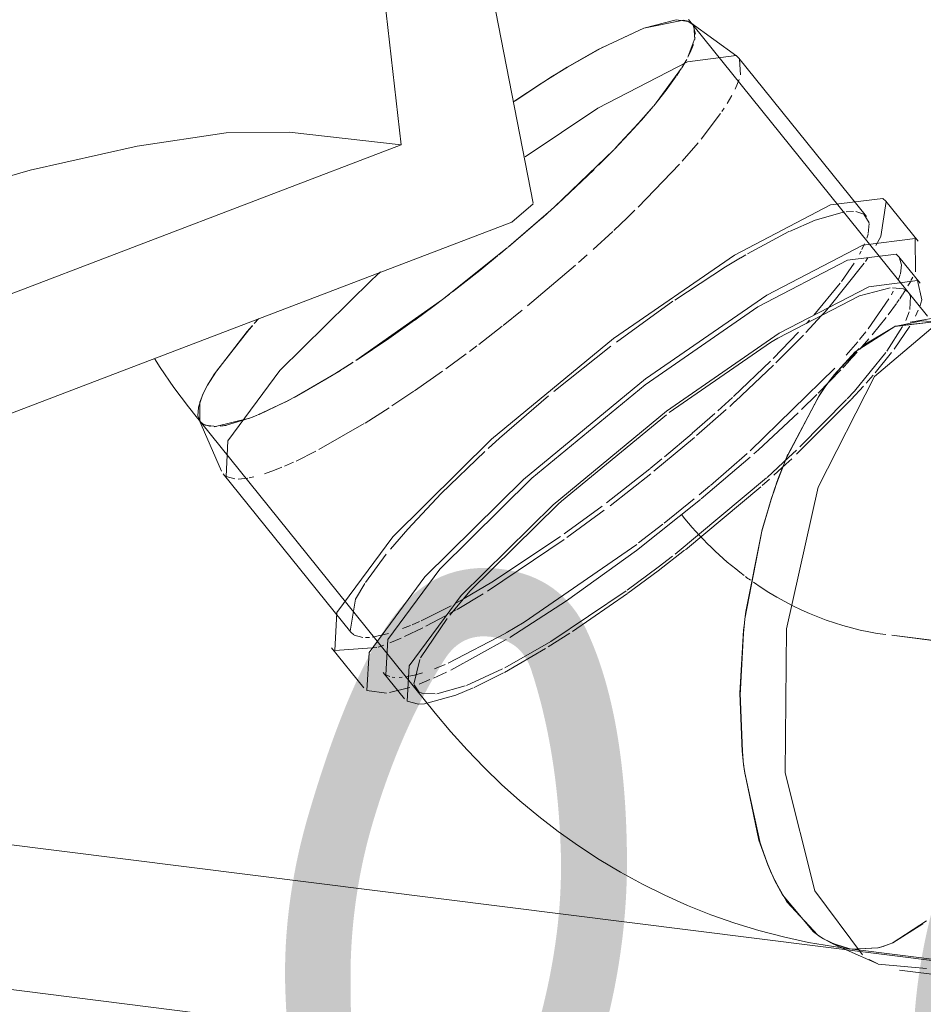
# Model space of a CAD drawing. Header units: millimetres. Extents: x -121 to 34184, y -147 to 33428.
# Tile 195 of 256: x 30039 to 30197, y 5666 to 5837. Entities that reach past the tile are written whole.
import ezdxf

# ---------------------------------------------------------------- set-up
doc = ezdxf.new("R2010")
doc.units = ezdxf.units.MM
doc.linetypes.add('ADSK_Осевая', pattern=[700, 500, -100, 0, -100])
for name, color, linetype, lineweight in [('P-PIPE-____-CNTR', 3, 'ADSK_Осевая', 20), ('P-PIPE-____-IDEN', 2, 'Continuous', 20), ('P-PIPE-____-OTLN', 3, 'Continuous', 20), ('P-SANR-FIXT-OTLN', 6, 'Continuous', 20)]:
    doc.layers.add(name, color=color, linetype=linetype, lineweight=lineweight)
doc.styles.add('GOST Common_1', font='GOST_Common.ttf', dxfattribs={"width": 0.9, "height": 125})

# ---------------------------------------------------------------- blocks, each defined once
blk = doc.blocks.new('ADSK_Унитаз напольный_ГОСТ 30493-2017 - Вертикальный выпуск-V22-_3D_ копия 1 копия 1')
at = {"layer": 'P-SANR-FIXT-OTLN'}
for p, q in [((51269.5, 5805.5), (51227.48, 6020.86)), ((51228.46, 5974.86), (51246.58, 5815.64)), ((51246.58, 5815.64), (51227.09, 5817.88)), ((51246.58, 5815.64), (51131.27, 5771.63)), ((51269.52, 5805.38), (51265.83, 5802.23)), ((51265.83, 5802.23), (51116.89, 5745.37))]:
    blk.add_line(p, q, dxfattribs=at)
blk.add_polyline3d([(51227.09, 5817.88, 0), (51216.14, 5817.73, 0), (51200.62, 5815.45, 0), (51182.04, 5811.24, 0), (51162.23, 5805.54, 0), (51143.12, 5798.88, 0), (51130.69, 5793.8, 0)], dxfattribs=at)
blk = doc.blocks.new('ADSK_ППР_Отвод канализационный_Составной - Отвод раструбный-V35-_3D_ копия 1 копия 1')
at = {"layer": 'P-PIPE-____-OTLN', "color": 9}
for p, q in [((51288.74, 5835.94), (51295.64, 5837.35)), ((51288.74, 5835.94), (51295.64, 5837.35)), ((51295.67, 5837.35), (51296.39, 5837.16)), ((51295.67, 5837.35), (51296.39, 5837.16)), ((51281.66, 5832.67), (51288.74, 5835.94)), ((51281.66, 5832.67), (51288.74, 5835.94)), ((51275.48, 5829.18), (51281.62, 5832.65)), ((51275.48, 5829.18), (51281.62, 5832.65)), ((51266.36, 5823.33), (51271.17, 5826.51)), ((51266.36, 5823.33), (51271.17, 5826.51)), ((51271.2, 5826.52), (51272.89, 5827.59)), ((51271.2, 5826.52), (51272.89, 5827.59)), ((51331.58, 5790.79), (51326.25, 5789.39)), ((51331.58, 5790.79), (51326.25, 5789.39)), ((51333.9, 5790.61), (51331.98, 5790.82)), ((51333.9, 5790.61), (51331.98, 5790.82)), ((51326.25, 5789.39), (51312.06, 5782.06)), ((51326.25, 5789.39), (51312.06, 5782.06)), ((51335.08, 5789.4), (51334.78, 5789.99)), ((51335.08, 5789.4), (51334.78, 5789.99)), ((51335.02, 5787.05), (51335.11, 5789.33)), ((51335.02, 5787.05), (51335.11, 5789.33)), ((51336.75, 5787.56), (51337.12, 5788.69)), ((51336.75, 5787.56), (51337.12, 5788.69)), ((51334.3, 5785.11), (51334.89, 5786.61)), ((51334.3, 5785.11), (51334.89, 5786.61)), ((51336, 5785.88), (51336.49, 5786.93)), ((51336, 5785.88), (51336.49, 5786.93)), ((51219.79, 5783.2), (51220.7, 5784.23)), ((51219.79, 5783.2), (51220.7, 5784.23)), ((51326.79, 5780.73), (51332.39, 5784.09)), ((51339.22, 5784.87), (51332.4, 5784.09)), ((51337.05, 5785.03), (51338.78, 5784.93)), ((51213.93, 5775.58), (51219.78, 5783.18)), ((51213.93, 5775.58), (51219.78, 5783.18)), ((51310.79, 5781.28), (51293.17, 5769.09)), ((51310.79, 5781.28), (51293.17, 5769.09)), ((51321.9, 5775.72), (51326.2, 5780.24)), ((51212.89, 5773.86), (51213.91, 5775.53)), ((51212.89, 5773.86), (51213.91, 5775.53)), ((51321.88, 5775.68), (51320.29, 5773.58)), ((51319.39, 5772.26), (51320.28, 5773.55)), ((51211.29, 5770.02), (51212, 5772.11)), ((51211.29, 5770.02), (51212, 5772.11)), ((51313.84, 5761.84), (51319.38, 5772.25)), ((51211.21, 5768.53), (51211.29, 5769.99)), ((51211.21, 5768.53), (51211.29, 5769.99)), ((51292.69, 5768.73), (51274.42, 5753.71)), ((51292.69, 5768.73), (51274.42, 5753.71)), ((51212.11, 5767.09), (51211.64, 5767.51)), ((51212.11, 5767.09), (51211.64, 5767.51)), ((51312.16, 5757.65), (51313.83, 5761.84)), ((51310.18, 5757.82), (51313.94, 5761.28)), ((51310.18, 5757.82), (51313.94, 5761.28)), ((51311.38, 5758.24), (51313.47, 5760.14)), ((51311.38, 5758.24), (51313.47, 5760.14)), ((51294.22, 5744.49), (51310.11, 5757.76)), ((51294.22, 5744.49), (51310.11, 5757.76)), ((51309.32, 5756.4), (51310.6, 5757.54)), ((51309.32, 5756.4), (51310.6, 5757.54)), ((51312.14, 5757.61), (51311.79, 5756.63)), ((51295.98, 5745.26), (51309.09, 5756.19)), ((51295.98, 5745.26), (51309.09, 5756.19)), ((51311.63, 5756.19), (51310.89, 5754)), ((51309.34, 5748.76), (51310.88, 5753.96)), ((51306.35, 5733.22), (51309.34, 5748.76)), ((51276.37, 5731.06), (51285.91, 5737.64)), ((51276.37, 5731.06), (51285.91, 5737.64)), ((51254.53, 5733.27), (51249.94, 5726.44)), ((51254.53, 5733.27), (51249.94, 5726.44)), ((51306.26, 5732.49), (51306.12, 5731.25)), ((51272.1, 5728.34), (51275.88, 5730.75)), ((51272.1, 5728.34), (51275.88, 5730.75)), ((51305.49, 5719.95), (51306.07, 5730.72)), ((51264.52, 5723.93), (51271.64, 5728.06)), ((51264.52, 5723.93), (51271.64, 5728.06)), ((51249.79, 5726.14), (51248.78, 5721.9)), ((51249.79, 5726.14), (51248.78, 5721.9)), ((51257.94, 5721.66), (51264.18, 5724.54)), ((51257.94, 5721.66), (51264.18, 5724.54)), ((51259.28, 5721.31), (51264.35, 5723.84)), ((51259.28, 5721.31), (51264.35, 5723.84)), ((51252.75, 5720.2), (51257.7, 5721.56)), ((51252.75, 5720.2), (51257.7, 5721.56)), ((51256.08, 5719.96), (51259.09, 5721.22)), ((51256.08, 5719.96), (51259.09, 5721.22)), ((51250.19, 5720.28), (51252.5, 5720.17)), ((51250.19, 5720.28), (51252.5, 5720.17)), ((51250.62, 5718.47), (51256.08, 5719.96)), ((51250.62, 5718.47), (51256.08, 5719.96)), ((51305.88, 5710.21), (51305.49, 5719.93)), ((51249.59, 5718.42), (51250.6, 5718.47)), ((51249.59, 5718.42), (51250.6, 5718.47)), ((51305.89, 5710.14), (51306.04, 5708.62)), ((51306.3, 5706.43), (51306.12, 5707.9)), ((51309.04, 5693.98), (51306.3, 5706.42)), ((51310.3, 5690.5), (51309.04, 5693.97)), ((51310.32, 5690.46), (51310.98, 5688.93)), ((51311.18, 5688.49), (51311.52, 5687.79)), ((51313.65, 5684.03), (51311.53, 5687.75)), ((51319, 5678.25), (51313.65, 5684.02)), ((51319.44, 5677.95), (51320.99, 5677.05)), ((51324.28, 5675.92), (51322.18, 5676.52)), ((51323.95, 5675.7), (51329.47, 5673.22)), ((51327.96, 5674.02), (51329.48, 5673.22)), ((51329.52, 5673.2), (51337.91, 5672.41)), ((51333.24, 5672.14), (51364.81, 5668.17))]:
    blk.add_line(p, q, dxfattribs=at)
at = {"layer": 'P-PIPE-____-OTLN', "color": 22}
for p, q in [((51296.39, 5837.16), (51296.81, 5836.96)), ((51296.39, 5837.16), (51296.81, 5836.96)), ((51297.28, 5836.54), (51296.55, 5837.45)), ((51304.91, 5831.1), (51296.92, 5836.88)), ((51304.91, 5831.1), (51296.92, 5836.88)), ((51338.12, 5785.86), (51297.28, 5836.54)), ((51327.51, 5803.18), (51305.29, 5830.74)), ((51327.51, 5803.18), (51305.29, 5830.74)), ((51336.47, 5798.91), (51330.86, 5805.88)), ((51336.47, 5798.91), (51330.86, 5805.88)), ((51332.63, 5796.65), (51324.17, 5795.58)), ((51332.63, 5796.65), (51324.17, 5795.58)), ((51336.82, 5791.62), (51333.12, 5796.21)), ((51336.82, 5791.62), (51333.12, 5796.21)), ((51343.75, 5786.34), (51335.09, 5784.84)), ((51221.07, 5784.64), (51221.74, 5785.39)), ((51221.07, 5784.64), (51221.74, 5785.39)), ((51332.4, 5784.09), (51337.05, 5785.03)), ((51210.9, 5768.42), (51211.64, 5767.51)), ((51211.64, 5767.51), (51211.21, 5768.53)), ((51211.64, 5767.51), (51211.21, 5768.53)), ((51211.38, 5767.94), (51215.33, 5758.9)), ((51211.38, 5767.94), (51215.33, 5758.9)), ((51211.64, 5767.51), (51252.48, 5716.84)), ((51215.6, 5758.45), (51237.81, 5730.89)), ((51215.6, 5758.45), (51237.81, 5730.89)), ((51274.42, 5753.71), (51273.84, 5753.19)), ((51274.42, 5753.71), (51273.84, 5753.19)), ((51306.12, 5731.25), (51305.49, 5720.28)), ((51234.46, 5728.19), (51240.08, 5721.22)), ((51234.46, 5728.19), (51240.08, 5721.22)), ((51243.43, 5723.92), (51247.13, 5719.33)), ((51243.43, 5723.92), (51247.13, 5719.33)), ((51305.49, 5720.28), (51305.89, 5710.14)), ((51321.5, 5676.8), (51323.95, 5675.7)), ((51324.01, 5675.92), (51325.06, 5675.79))]:
    blk.add_line(p, q, dxfattribs=at)
at = {"layer": 'P-PIPE-____-OTLN', "color": 10}
for p, q in [((51296.46, 5837.13), (51297.18, 5836.65)), ((51297.18, 5836.65), (51296.46, 5837.13)), ((51296.81, 5836.96), (51296.92, 5836.88)), ((51296.81, 5836.96), (51296.92, 5836.88)), ((51296.92, 5836.88), (51297.28, 5836.54)), ((51296.92, 5836.88), (51297.28, 5836.54)), ((51297.28, 5836.54), (51297.36, 5836.44)), ((51297.36, 5836.44), (51297.28, 5836.54)), ((51297.36, 5836.44), (51297.74, 5834.9)), ((51297.36, 5836.44), (51297.74, 5834.9)), ((51297.45, 5836.3), (51297.62, 5834)), ((51297.62, 5834), (51297.45, 5836.3)), ((51297.68, 5834.31), (51296.49, 5831.06)), ((51297.68, 5834.31), (51296.49, 5831.06)), ((51296.82, 5831.73), (51296.4, 5830.88)), ((51296.4, 5830.88), (51296.82, 5831.73)), ((51297.37, 5833.09), (51296.82, 5831.73)), ((51296.82, 5831.73), (51297.37, 5833.09)), ((51296.21, 5830.52), (51295.57, 5829.4)), ((51296.21, 5830.52), (51295.57, 5829.4)), ((51305.59, 5827.81), (51305.41, 5830.58)), ((51305.59, 5827.81), (51305.41, 5830.58)), ((51272.91, 5827.61), (51275.44, 5829.15)), ((51275.44, 5829.15), (51272.91, 5827.61)), ((51295.32, 5829), (51290.92, 5822.99)), ((51295.32, 5829), (51290.92, 5822.99)), ((51294.98, 5828.47), (51294.48, 5827.72)), ((51294.48, 5827.72), (51294.98, 5828.47)), ((51295.87, 5829.91), (51295.36, 5829.07)), ((51295.36, 5829.07), (51295.87, 5829.91)), ((51294.4, 5827.6), (51292.66, 5825.19)), ((51292.66, 5825.19), (51294.4, 5827.6)), ((51304.64, 5825.34), (51305.34, 5827)), ((51304.64, 5825.34), (51305.34, 5827)), ((51292.64, 5825.16), (51290.49, 5822.47)), ((51290.49, 5822.47), (51292.64, 5825.16)), ((51303.24, 5822.85), (51304.07, 5824.26)), ((51303.24, 5822.85), (51304.07, 5824.26)), ((51290.08, 5821.97), (51289.01, 5820.72)), ((51289.01, 5820.72), (51290.08, 5821.97)), ((51302.32, 5821.44), (51302.71, 5822.02)), ((51302.32, 5821.44), (51302.71, 5822.02)), ((51288.21, 5819.81), (51286.96, 5818.42)), ((51286.98, 5818.44), (51288.21, 5819.81)), ((51288.86, 5820.54), (51288.21, 5819.81)), ((51288.21, 5819.81), (51288.86, 5820.54)), ((51298.71, 5816.65), (51302.1, 5821.12)), ((51298.71, 5816.65), (51302.1, 5821.12)), ((51286.96, 5818.42), (51283.61, 5814.87)), ((51283.65, 5814.91), (51286.98, 5818.44)), ((51283.56, 5814.81), (51273.15, 5804.81)), ((51283.56, 5814.81), (51273.15, 5804.81)), ((51280.89, 5812.11), (51283.32, 5814.57)), ((51283.28, 5814.52), (51280.89, 5812.11)), ((51295.42, 5812.8), (51298.18, 5816)), ((51295.42, 5812.8), (51298.18, 5816)), ((51273.81, 5805.41), (51280.08, 5811.32)), ((51280.11, 5811.35), (51273.82, 5805.42)), ((51287.78, 5804.82), (51294.97, 5812.3)), ((51287.78, 5804.82), (51294.97, 5812.3)), ((51272.6, 5804.31), (51265.28, 5797.96)), ((51272.6, 5804.31), (51265.28, 5797.96)), ((51273.82, 5805.42), (51272.08, 5803.85)), ((51272.08, 5803.85), (51273.81, 5805.41)), ((51285.88, 5802.97), (51287.22, 5804.27)), ((51285.88, 5802.97), (51287.22, 5804.27)), ((51329.97, 5799.71), (51330.9, 5805.8)), ((51329.97, 5799.71), (51330.9, 5805.8)), ((51271.06, 5802.94), (51265.14, 5797.85)), ((51265.14, 5797.85), (51271.06, 5802.94)), ((51272.08, 5803.85), (51271.11, 5802.99)), ((51271.11, 5802.99), (51272.08, 5803.85)), ((51283.54, 5800.75), (51285.87, 5802.96)), ((51283.54, 5800.75), (51285.87, 5802.96)), ((51318.56, 5802.55), (51314.09, 5800.61)), ((51318.56, 5802.55), (51314.09, 5800.61)), ((51323.64, 5803.99), (51318.56, 5802.55)), ((51323.64, 5803.99), (51318.56, 5802.55)), ((51325.21, 5804.08), (51323.96, 5804.03)), ((51325.21, 5804.08), (51323.96, 5804.03)), ((51327.8, 5800.25), (51327.97, 5801.96)), ((51327.8, 5800.25), (51327.97, 5801.96)), ((51279.96, 5797.46), (51283.37, 5800.59)), ((51279.96, 5797.46), (51283.37, 5800.59)), ((51314, 5800.56), (51306.76, 5796.7)), ((51314, 5800.56), (51306.76, 5796.7)), ((51327.54, 5799.41), (51327.76, 5800.1)), ((51327.54, 5799.41), (51327.76, 5800.1)), ((51329.1, 5798.15), (51329.97, 5799.71)), ((51329.1, 5798.15), (51329.97, 5799.71)), ((51264.99, 5797.72), (51263.55, 5796.52)), ((51263.55, 5796.52), (51264.99, 5797.72)), ((51326.68, 5797.44), (51327.16, 5798.44)), ((51326.68, 5797.44), (51327.16, 5798.44)), ((51277.41, 5795.19), (51278.91, 5796.51)), ((51277.41, 5795.19), (51278.91, 5796.51)), ((51306.47, 5796.53), (51305.61, 5796.03)), ((51306.47, 5796.53), (51305.61, 5796.03)), ((51326.27, 5796.66), (51326.53, 5797.15)), ((51326.27, 5796.66), (51326.53, 5797.15)), ((51327.3, 5795.39), (51327.74, 5796.03)), ((51327.3, 5795.39), (51327.74, 5796.03)), ((51333.1, 5796.21), (51332.63, 5796.65)), ((51333.1, 5796.21), (51332.63, 5796.65)), ((51333.56, 5794.8), (51333.16, 5796.14)), ((51333.56, 5794.8), (51333.16, 5796.14)), ((51268.55, 5787.67), (51276.88, 5794.71)), ((51268.55, 5787.67), (51276.88, 5794.71)), ((51320.94, 5787.38), (51327.07, 5795.06)), ((51320.94, 5787.38), (51327.07, 5795.06)), ((51323.11, 5791.89), (51325.34, 5795.11)), ((51323.11, 5791.89), (51325.34, 5795.11)), ((51333.38, 5793.25), (51333.56, 5794.79)), ((51333.38, 5793.25), (51333.56, 5794.79)), ((51333.07, 5792.24), (51333.34, 5793.09)), ((51333.07, 5792.24), (51333.34, 5793.09)), ((51335.22, 5792.06), (51335.52, 5792.62)), ((51335.22, 5792.06), (51335.52, 5792.62)), ((51318.35, 5786.04), (51322.9, 5791.6)), ((51318.35, 5786.04), (51322.9, 5791.6)), ((51333.79, 5789.68), (51334.36, 5790.59)), ((51333.79, 5789.68), (51334.36, 5790.59)), ((51334.7, 5791.16), (51335.11, 5791.86)), ((51334.7, 5791.16), (51335.11, 5791.86)), ((51254.97, 5789.7), (51252.27, 5787.65)), ((51252.27, 5787.65), (51254.97, 5789.7)), ((51327.78, 5783.69), (51331.39, 5788.86)), ((51327.78, 5783.69), (51331.39, 5788.86)), ((51331.81, 5789.58), (51332.15, 5790.19)), ((51331.81, 5789.58), (51332.15, 5790.19)), ((51333.26, 5788.9), (51333.75, 5789.63)), ((51333.26, 5788.9), (51333.75, 5789.63)), ((51252.27, 5787.65), (51248.91, 5785.18)), ((51248.91, 5785.18), (51252.27, 5787.65)), ((51293.81, 5788.45), (51284, 5781.37)), ((51293.81, 5788.45), (51284, 5781.37)), ((51320.24, 5786.59), (51320.88, 5787.32)), ((51320.24, 5786.59), (51320.88, 5787.32)), ((51331.24, 5786.1), (51332.71, 5788.09)), ((51331.24, 5786.1), (51332.71, 5788.09)), ((51332.77, 5788.19), (51333.17, 5788.76)), ((51332.77, 5788.19), (51333.17, 5788.76)), ((51264.3, 5784.27), (51267.6, 5786.9)), ((51264.3, 5784.27), (51267.6, 5786.9)), ((51316.92, 5783.01), (51319.67, 5785.96)), ((51316.92, 5783.01), (51319.67, 5785.96)), ((51319.67, 5785.96), (51320.22, 5786.58)), ((51319.67, 5785.96), (51320.22, 5786.58)), ((51328.46, 5782.63), (51330.91, 5785.66)), ((51328.46, 5782.63), (51330.91, 5785.66)), ((51221, 5784.57), (51221.71, 5785.36)), ((51221.7, 5785.35), (51221, 5784.57)), ((51248.88, 5785.15), (51244.43, 5782)), ((51244.43, 5782), (51248.88, 5785.15)), ((51260.04, 5780.96), (51264.15, 5784.15)), ((51260.04, 5780.96), (51264.15, 5784.15)), ((51317.04, 5784.58), (51317.57, 5785.17)), ((51317.04, 5784.58), (51317.57, 5785.17)), ((51331, 5779.76), (51333.76, 5784.04)), ((51331, 5779.76), (51333.76, 5784.04)), ((51332.28, 5780.13), (51335.02, 5784.13)), ((51332.28, 5780.13), (51335.02, 5784.13)), ((51311.27, 5778.53), (51315.64, 5783.06)), ((51311.27, 5778.53), (51315.64, 5783.06)), ((51311.72, 5777.73), (51316.52, 5782.58)), ((51311.72, 5777.73), (51316.52, 5782.58)), ((51326.25, 5781.78), (51327.36, 5783.16)), ((51326.25, 5781.78), (51327.36, 5783.16)), ((51244.4, 5781.98), (51238.92, 5778.3)), ((51238.92, 5778.3), (51244.4, 5781.98)), ((51258.43, 5779.75), (51259.7, 5780.71)), ((51258.43, 5779.75), (51259.7, 5780.71)), ((51283.02, 5780.63), (51273.1, 5772.76)), ((51283.02, 5780.63), (51273.1, 5772.76)), ((51323.97, 5779.09), (51325.95, 5781.41)), ((51323.97, 5779.09), (51325.95, 5781.41)), ((51326.32, 5780.15), (51327.87, 5781.93)), ((51326.32, 5780.15), (51327.87, 5781.93)), ((51254.3, 5776.71), (51257.86, 5779.33)), ((51254.3, 5776.71), (51257.86, 5779.33)), ((51324.37, 5777.99), (51325.84, 5779.61)), ((51324.37, 5777.99), (51325.84, 5779.61)), ((51328.97, 5776), (51331.84, 5779.54)), ((51328.97, 5776), (51331.84, 5779.54)), ((51237.99, 5777.7), (51236.39, 5776.69)), ((51236.39, 5776.69), (51237.99, 5777.7)), ((51304.34, 5771.87), (51310.78, 5778.04)), ((51304.34, 5771.87), (51310.78, 5778.04)), ((51304.64, 5771.03), (51311.32, 5777.33)), ((51304.64, 5771.03), (51311.32, 5777.33)), ((51323.37, 5776.91), (51324.34, 5777.95)), ((51323.37, 5776.91), (51324.34, 5777.95)), ((51236, 5776.44), (51233.48, 5774.9)), ((51233.48, 5774.9), (51236, 5776.44)), ((51248.85, 5772.87), (51253.73, 5776.3)), ((51248.85, 5772.87), (51253.73, 5776.3)), ((51307.27, 5762.46), (51321.95, 5776.84)), ((51307.27, 5762.46), (51321.95, 5776.84)), ((51319.09, 5772.49), (51323.04, 5776.56)), ((51319.09, 5772.49), (51323.04, 5776.56)), ((51327.4, 5774.19), (51328.62, 5775.59)), ((51327.4, 5774.19), (51328.62, 5775.59)), ((51212.28, 5772.7), (51212.88, 5773.84)), ((51212.88, 5773.84), (51212.28, 5772.7)), ((51233.48, 5774.9), (51228.76, 5772.19)), ((51228.76, 5772.19), (51233.48, 5774.9)), ((51324.82, 5771.35), (51326.95, 5773.67)), ((51324.82, 5771.35), (51326.95, 5773.67)), ((51226.36, 5770.92), (51227.89, 5771.72)), ((51227.89, 5771.72), (51226.37, 5770.92)), ((51244.93, 5770.25), (51248.74, 5772.8)), ((51244.93, 5770.25), (51248.74, 5772.8)), ((51301.65, 5769.43), (51304.17, 5771.71)), ((51301.65, 5769.43), (51304.17, 5771.71)), ((51316.19, 5769.63), (51318.82, 5772.22)), ((51316.19, 5769.63), (51318.82, 5772.22)), ((51227.07, 5771.28), (51221.65, 5768.7)), ((51227.07, 5771.28), (51221.65, 5768.7)), ((51221.82, 5768.77), (51226.32, 5770.9)), ((51226.33, 5770.9), (51221.86, 5768.79)), ((51303.71, 5770.18), (51304.61, 5771)), ((51303.71, 5770.18), (51304.61, 5771)), ((51315.32, 5761.86), (51324.77, 5771.29)), ((51315.32, 5761.86), (51324.77, 5771.29)), ((51315.9, 5763.13), (51324.02, 5771.37)), ((51315.9, 5763.13), (51324.02, 5771.37)), ((51221.53, 5768.66), (51220.23, 5768.13)), ((51220.23, 5768.13), (51221.5, 5768.64)), ((51221.36, 5768.58), (51220.68, 5768.31)), ((51221.36, 5768.58), (51220.68, 5768.31)), ((51240.27, 5767.28), (51244.48, 5769.95)), ((51240.27, 5767.28), (51244.48, 5769.95)), ((51297.18, 5765.5), (51301.12, 5768.95)), ((51297.18, 5765.5), (51301.12, 5768.95)), ((51297.93, 5765.1), (51303.07, 5769.61)), ((51297.93, 5765.1), (51303.07, 5769.61)), ((51211.63, 5767.51), (51211.56, 5767.61)), ((51211.56, 5767.61), (51211.63, 5767.51)), ((51212.46, 5766.92), (51211.94, 5767.22)), ((51211.94, 5767.22), (51212.46, 5766.92)), ((51213.42, 5766.68), (51212.11, 5767.09)), ((51213.42, 5766.68), (51212.11, 5767.09)), ((51214.51, 5766.66), (51212.46, 5766.92)), ((51212.46, 5766.92), (51214.51, 5766.66)), ((51220.18, 5768.11), (51214.04, 5766.64)), ((51220.18, 5768.11), (51214.04, 5766.64)), ((51216.15, 5766.88), (51215.07, 5766.71)), ((51215.08, 5766.71), (51216.17, 5766.89)), ((51220.18, 5768.11), (51216.19, 5766.89)), ((51216.21, 5766.9), (51220.18, 5768.11)), ((51232.26, 5762.66), (51240.11, 5767.18)), ((51232.26, 5762.66), (51240.11, 5767.18)), ((51292.35, 5761.41), (51297.15, 5765.47)), ((51292.35, 5761.41), (51297.15, 5765.47)), ((51290.51, 5758.9), (51297.57, 5764.79)), ((51290.51, 5758.9), (51297.57, 5764.79)), ((51228.27, 5760.67), (51231.7, 5762.37)), ((51228.27, 5760.67), (51231.7, 5762.37)), ((51261.11, 5762.32), (51253.53, 5755.02)), ((51261.11, 5762.32), (51253.53, 5755.02)), ((51300.34, 5756.44), (51306.75, 5762)), ((51300.34, 5756.44), (51306.75, 5762)), ((51313.94, 5761.28), (51315.3, 5762.56)), ((51313.94, 5761.28), (51315.3, 5762.56)), ((51226.25, 5759.77), (51227.82, 5760.46)), ((51226.25, 5759.77), (51227.82, 5760.46)), ((51289.84, 5759.36), (51291.9, 5761.04)), ((51289.84, 5759.36), (51291.9, 5761.04)), ((51298.75, 5754.08), (51307.27, 5761.37)), ((51298.75, 5754.08), (51307.27, 5761.37)), ((51313.48, 5760.15), (51314.47, 5761.07)), ((51313.48, 5760.15), (51314.47, 5761.07)), ((51216.1, 5758.01), (51217.65, 5757.56)), ((51216.1, 5758.01), (51217.65, 5757.56)), ((51222.78, 5758.45), (51224.55, 5759.08)), ((51222.78, 5758.45), (51224.55, 5759.08)), ((51224.55, 5759.08), (51225.81, 5759.58)), ((51224.55, 5759.08), (51225.81, 5759.58)), ((51282.26, 5753.41), (51289.79, 5759.32)), ((51282.26, 5753.41), (51289.79, 5759.32)), ((51282.88, 5752.89), (51289.97, 5758.47)), ((51282.88, 5752.89), (51289.97, 5758.47)), ((51218.24, 5757.54), (51219.91, 5757.71)), ((51218.24, 5757.54), (51219.91, 5757.71)), ((51220.1, 5757.75), (51220.94, 5757.93)), ((51220.1, 5757.75), (51220.94, 5757.93)), ((51298.38, 5754.8), (51300.22, 5756.34)), ((51298.38, 5754.8), (51300.22, 5756.34)), ((51292.31, 5749.89), (51297.5, 5754.08)), ((51292.31, 5749.89), (51297.5, 5754.08)), ((51274.93, 5748.01), (51281.49, 5752.83)), ((51274.93, 5748.01), (51281.49, 5752.83)), ((51275.39, 5747.35), (51281.86, 5752.11)), ((51275.39, 5747.35), (51281.86, 5752.11)), ((51287.85, 5746.43), (51292.09, 5749.71)), ((51287.85, 5746.43), (51292.09, 5749.71)), ((51261.59, 5738.06), (51274.93, 5747.01)), ((51261.59, 5738.06), (51274.93, 5747.01)), ((51243.97, 5744.46), (51240.35, 5739.54)), ((51243.97, 5744.46), (51240.35, 5739.54)), ((51256.28, 5734.88), (51260.81, 5737.57)), ((51256.28, 5734.88), (51260.81, 5737.57)), ((51255.93, 5735.89), (51257.45, 5736.73)), ((51255.93, 5735.89), (51257.45, 5736.73)), ((51250.03, 5732.9), (51255.25, 5735.52)), ((51250.03, 5732.9), (51255.25, 5735.52)), ((51254.99, 5734.15), (51256.15, 5734.81)), ((51254.99, 5734.15), (51256.15, 5734.81)), ((51248.46, 5732.2), (51249.74, 5732.77)), ((51248.46, 5732.2), (51249.74, 5732.77)), ((51250.86, 5731.95), (51254.25, 5733.75)), ((51250.86, 5731.95), (51254.25, 5733.75)), ((51237.81, 5730.89), (51238.31, 5730.45)), ((51237.81, 5730.89), (51238.31, 5730.45)), ((51241.59, 5730.07), (51244.35, 5730.69)), ((51241.59, 5730.07), (51244.35, 5730.69)), ((51246.79, 5731.53), (51248.21, 5732.1)), ((51246.79, 5731.53), (51248.21, 5732.1)), ((51247.11, 5730.15), (51250.34, 5731.69)), ((51247.11, 5730.15), (51250.34, 5731.69)), ((51254.76, 5725.55), (51264.74, 5730.74)), ((51254.76, 5725.55), (51264.74, 5730.74)), ((51238.4, 5730.4), (51239.91, 5729.99)), ((51238.4, 5730.4), (51239.91, 5729.99)), ((51240.38, 5729.98), (51241.03, 5730.01)), ((51240.38, 5729.98), (51241.03, 5730.01)), ((51244.58, 5729.07), (51246.53, 5729.89)), ((51244.58, 5729.07), (51246.53, 5729.89)), ((51255.17, 5724.31), (51264.83, 5729.64)), ((51255.17, 5724.31), (51264.83, 5729.64)), ((51235, 5727.72), (51242.34, 5728.27)), ((51235, 5727.72), (51242.34, 5728.27)), ((51242.54, 5728.33), (51243.56, 5728.68)), ((51242.54, 5728.33), (51243.56, 5728.68)), ((51248.9, 5723.46), (51250.24, 5723.83)), ((51248.9, 5723.46), (51250.24, 5723.83)), ((51252.19, 5722.93), (51254.44, 5723.96)), ((51252.19, 5722.93), (51254.44, 5723.96)), ((51252.38, 5724.55), (51254.2, 5725.31)), ((51252.38, 5724.55), (51254.2, 5725.31)), ((51243.92, 5723.48), (51244.58, 5723.2)), ((51243.92, 5723.48), (51244.58, 5723.2)), ((51244.99, 5723.1), (51245.44, 5723.05)), ((51244.99, 5723.1), (51245.44, 5723.05)), ((51246.19, 5723.04), (51246.73, 5723.08)), ((51246.19, 5723.04), (51246.73, 5723.08)), ((51247.24, 5723.14), (51248.9, 5723.46)), ((51247.24, 5723.14), (51248.9, 5723.46)), ((51249.7, 5721.9), (51251.57, 5722.66)), ((51249.7, 5721.9), (51251.57, 5722.66)), ((51244.52, 5720.4), (51248.04, 5721.3)), ((51244.52, 5720.4), (51248.04, 5721.3)), ((51337.89, 5680.72), (51331.97, 5676.85)), ((51332.09, 5676.9), (51337.29, 5680.2)), ((51324.97, 5675.8), (51324.28, 5675.92)), ((51329.51, 5676.05), (51325.1, 5675.79)), ((51325.1, 5675.79), (51329.52, 5676.05)), ((51330.38, 5676.28), (51329.51, 5676.05)), ((51329.52, 5676.05), (51330.38, 5676.28)), ((51331.43, 5676.64), (51330.48, 5676.31))]:
    blk.add_line(p, q, dxfattribs=at)
at = {"layer": 'P-PIPE-____-OTLN', "color": 22}
for points in [[(51296.46, 5837.13, 0), (51294.41, 5837.39, 0), (51288.74, 5835.94, 0), (51280.73, 5832.17, 0), (51275.44, 5829.15, 0)], [(51288.74, 5835.94, 0), (51294.41, 5837.39, 0), (51296.46, 5837.13, 0)], [(51275.44, 5829.15, 0), (51280.73, 5832.17, 0), (51288.74, 5835.94, 0)], [(51296.34, 5830.11, 0), (51280.78, 5822.01, 0), (51268.13, 5813.58, 0)], [(51296.34, 5830.11, 0), (51280.78, 5822.01, 0), (51268.13, 5813.58, 0)], [(51305.29, 5830.74, 0), (51304.8, 5831.18, 0), (51296.34, 5830.11, 0)], [(51305.29, 5830.74, 0), (51304.8, 5831.18, 0), (51296.34, 5830.11, 0)], [(51272.89, 5827.59, 0), (51273.88, 5828.2, 0), (51275.48, 5829.18, 0)], [(51272.89, 5827.59, 0), (51273.88, 5828.2, 0), (51275.48, 5829.18, 0)], [(51266.16, 5823.19, 0), (51270.93, 5826.35, 0), (51272.91, 5827.61, 0)], [(51272.91, 5827.61, 0), (51270.93, 5826.35, 0), (51266.16, 5823.19, 0)], [(51330.84, 5805.88, 0), (51330.32, 5806.35, 0), (51321.24, 5805.2, 0)], [(51330.84, 5805.88, 0), (51330.32, 5806.35, 0), (51321.24, 5805.2, 0)], [(51321.24, 5805.2, 0), (51304.51, 5796.5, 0), (51283.46, 5781.96, 0), (51262.25, 5764.46, 0), (51245.08, 5747.47, 0), (51235.35, 5734.36, 0), (51235, 5727.72, 0)], [(51321.24, 5805.2, 0), (51304.51, 5796.5, 0), (51283.46, 5781.96, 0), (51262.25, 5764.46, 0), (51245.08, 5747.47, 0), (51235.35, 5734.36, 0), (51235, 5727.72, 0)], [(51335.98, 5793.56, 0), (51335.94, 5799.38, 0), (51326.85, 5798.23, 0)], [(51335.98, 5793.56, 0), (51335.94, 5799.38, 0), (51326.85, 5798.23, 0)], [(51326.85, 5798.23, 0), (51310.13, 5789.53, 0), (51289.07, 5774.99, 0), (51267.86, 5757.49, 0), (51250.69, 5740.51, 0), (51240.97, 5727.39, 0), (51240.61, 5720.75, 0), (51244.03, 5720.33, 0)], [(51326.85, 5798.23, 0), (51310.13, 5789.53, 0), (51289.07, 5774.99, 0), (51267.86, 5757.49, 0), (51250.69, 5740.51, 0), (51240.97, 5727.39, 0), (51240.61, 5720.75, 0), (51244.03, 5720.33, 0)], [(51324.17, 5795.58, 0), (51308.61, 5787.48, 0), (51289.02, 5773.95, 0), (51269.28, 5757.67, 0), (51253.3, 5741.86, 0), (51244.25, 5729.66, 0), (51243.92, 5723.48, 0)], [(51324.17, 5795.58, 0), (51308.61, 5787.48, 0), (51289.02, 5773.95, 0), (51269.28, 5757.67, 0), (51253.3, 5741.86, 0), (51244.25, 5729.66, 0), (51243.92, 5723.48, 0)], [(51242.98, 5793.57, 0), (51241.45, 5792.2, 0), (51225.48, 5776.39, 0), (51216.43, 5764.19, 0), (51216.1, 5758.01, 0)], [(51242.98, 5793.57, 0), (51241.45, 5792.2, 0), (51225.48, 5776.39, 0), (51216.43, 5764.19, 0), (51216.1, 5758.01, 0)], [(51327.87, 5790.99, 0), (51312.31, 5782.89, 0), (51292.72, 5769.36, 0), (51272.98, 5753.08, 0), (51257.01, 5737.27, 0), (51247.96, 5725.07, 0), (51247.63, 5718.89, 0), (51249.59, 5718.42, 0)], [(51327.87, 5790.99, 0), (51312.31, 5782.89, 0), (51292.72, 5769.36, 0), (51272.98, 5753.08, 0), (51257.01, 5737.27, 0), (51247.96, 5725.07, 0), (51247.63, 5718.89, 0), (51249.59, 5718.42, 0)], [(51337.12, 5788.69, 0), (51336.33, 5792.06, 0), (51327.87, 5790.99, 0)], [(51337.12, 5788.69, 0), (51336.33, 5792.06, 0), (51327.87, 5790.99, 0)], [(51334.78, 5789.99, 0), (51334.33, 5790.4, 0), (51333.98, 5790.58, 0)], [(51334.78, 5789.99, 0), (51334.33, 5790.4, 0), (51333.98, 5790.58, 0)], [(51340.93, 5785.56, 0), (51328.87, 5775.4, 0), (51319.1, 5756.12, 0), (51313.56, 5731.52, 0), (51313.33, 5706.47, 0), (51318.47, 5685.95, 0), (51326.76, 5674.82, 0)], [(51212.88, 5773.84, 0), (51214.43, 5776.33, 0), (51220.06, 5783.5, 0), (51220.69, 5784.22, 0)], [(51220.69, 5784.21, 0), (51220.06, 5783.5, 0), (51214.43, 5776.33, 0), (51212.88, 5773.84, 0)], [(51332.4, 5784.09, 0), (51325.54, 5779.65, 0), (51321.88, 5775.68, 0)], [(51312.06, 5782.06, 0), (51311.39, 5781.65, 0), (51310.79, 5781.28, 0)], [(51312.06, 5782.06, 0), (51311.39, 5781.65, 0), (51310.79, 5781.28, 0)], [(51203.64, 5778.49, 0), (51204.63, 5776.96, 0), (51207.03, 5773.49, 0), (51209.56, 5770.11, 0), (51210.9, 5768.42, 0)], [(51320.28, 5773.56, 0), (51320.88, 5774.39, 0), (51321.89, 5775.7, 0)], [(51212, 5772.11, 0), (51212.43, 5772.99, 0), (51212.89, 5773.86, 0)], [(51212, 5772.11, 0), (51212.43, 5772.99, 0), (51212.89, 5773.86, 0)], [(51320.29, 5773.58, 0), (51319.12, 5771.85, 0), (51313.57, 5761.22, 0), (51312.14, 5757.61, 0)], [(51211.56, 5767.61, 0), (51211.53, 5770.91, 0), (51212.21, 5772.54, 0)], [(51212.21, 5772.54, 0), (51211.53, 5770.91, 0), (51211.56, 5767.61, 0)], [(51310.88, 5753.97, 0), (51311.56, 5755.98, 0), (51312.16, 5757.65, 0)], [(51310.89, 5754, 0), (51309.27, 5748.49, 0), (51306.51, 5734.53, 0), (51306.34, 5733.2, 0)], [(51306.07, 5730.72, 0), (51306.26, 5732.49, 0), (51306.35, 5733.22, 0)], [(51252.48, 5716.84, 0), (51255.19, 5713.59, 0), (51258.02, 5710.44, 0), (51260.97, 5707.38, 0), (51264.03, 5704.43, 0), (51267.21, 5701.59, 0), (51270.5, 5698.86, 0), (51273.89, 5696.26, 0), (51277.39, 5693.77, 0), (51281, 5691.41, 0), (51284.7, 5689.19, 0), (51288.5, 5687.12, 0), (51292.39, 5685.18, 0), (51296.36, 5683.4, 0), (51300.42, 5681.78, 0), (51304.56, 5680.32, 0), (51308.77, 5679.03, 0), (51313.04, 5677.92, 0), (51317.38, 5676.98, 0), (51321.76, 5676.23, 0), (51324.01, 5675.92, 0)], [(51306.12, 5707.9, 0), (51306.04, 5708.57, 0), (51305.88, 5710.21, 0)], [(51306.06, 5708.45, 0), (51306.26, 5706.72, 0), (51308.79, 5694.77, 0), (51310.32, 5690.46, 0)], [(51311.53, 5687.75, 0), (51310.95, 5688.98, 0), (51310.3, 5690.5, 0)], [(51311.52, 5687.79, 0), (51312.89, 5685.24, 0), (51318.28, 5678.79, 0), (51319.44, 5677.95, 0)], [(51322.18, 5676.52, 0), (51320.01, 5677.58, 0), (51319, 5678.25, 0)]]:
    blk.add_polyline3d(points, dxfattribs=at)
at = {"layer": 'P-PIPE-____-OTLN', "color": 10}
for points in [[(51290.43, 5822.39, 0), (51287.85, 5819.4, 0), (51283.91, 5815.17, 0)], [(51290.43, 5822.39, 0), (51287.85, 5819.4, 0), (51283.91, 5815.17, 0)], [(51327.96, 5802.07, 0), (51327.01, 5803.62, 0), (51325.61, 5804.05, 0)], [(51327.96, 5802.07, 0), (51327.01, 5803.62, 0), (51325.61, 5804.05, 0)], [(51265.07, 5797.79, 0), (51253.75, 5788.77, 0), (51238.67, 5778.14, 0)], [(51265.07, 5797.79, 0), (51253.75, 5788.77, 0), (51238.67, 5778.14, 0)], [(51263.32, 5796.33, 0), (51260.21, 5793.8, 0), (51255.49, 5790.1, 0)], [(51255.49, 5790.1, 0), (51260.21, 5793.8, 0), (51263.32, 5796.33, 0)], [(51305.56, 5796, 0), (51302.99, 5794.45, 0), (51294.13, 5788.67, 0)], [(51305.56, 5796, 0), (51302.99, 5794.45, 0), (51294.13, 5788.67, 0)], [(51324.12, 5771.47, 0), (51325.37, 5772.85, 0), (51330.86, 5779.57, 0)], [(51324.12, 5771.47, 0), (51325.37, 5772.85, 0), (51330.86, 5779.57, 0)], [(51238.22, 5777.85, 0), (51235.04, 5775.85, 0), (51227.94, 5771.75, 0)], [(51238.22, 5777.85, 0), (51235.04, 5775.85, 0), (51227.94, 5771.75, 0)], [(51272.19, 5772, 0), (51263.67, 5764.64, 0), (51261.71, 5762.87, 0)], [(51272.19, 5772, 0), (51263.67, 5764.64, 0), (51261.71, 5762.87, 0)], [(51307.87, 5761.91, 0), (51308.69, 5762.64, 0), (51315.59, 5769.05, 0)], [(51307.87, 5761.91, 0), (51308.69, 5762.64, 0), (51315.59, 5769.05, 0)], [(51253.52, 5755.01, 0), (51247.69, 5748.83, 0), (51244.68, 5745.33, 0)], [(51253.52, 5755.01, 0), (51247.69, 5748.83, 0), (51244.68, 5745.33, 0)], [(51275.33, 5736.39, 0), (51287.47, 5745.14, 0), (51298.61, 5753.96, 0)], [(51275.33, 5736.39, 0), (51287.47, 5745.14, 0), (51298.61, 5753.96, 0)], [(51257.53, 5736.78, 0), (51262.32, 5739.62, 0), (51274.24, 5747.53, 0)], [(51257.53, 5736.78, 0), (51262.32, 5739.62, 0), (51274.24, 5747.53, 0)], [(51264.84, 5730.79, 0), (51267.94, 5732.65, 0), (51287.53, 5746.18, 0)], [(51264.84, 5730.79, 0), (51267.94, 5732.65, 0), (51287.53, 5746.18, 0)], [(51240.24, 5739.37, 0), (51238.64, 5736.63, 0), (51237.67, 5731.1, 0)], [(51240.24, 5739.37, 0), (51238.64, 5736.63, 0), (51237.67, 5731.1, 0)], [(51265.43, 5730, 0), (51266.42, 5730.6, 0), (51275.29, 5736.37, 0)], [(51265.43, 5730, 0), (51266.42, 5730.6, 0), (51275.29, 5736.37, 0)], [(51330.49, 5676.31, 0), (51331.43, 5676.64, 0), (51332.04, 5676.89, 0)]]:
    blk.add_polyline3d(points, dxfattribs=at)
at = {"layer": 'P-PIPE-____-OTLN', "color": 9}
for points in [[(51273.84, 5753.19, 0), (51258.58, 5738.09, 0), (51255.01, 5733.87, 0)], [(51273.84, 5753.19, 0), (51258.58, 5738.09, 0), (51255.01, 5733.87, 0)], [(51286, 5737.71, 0), (51291.23, 5741.59, 0), (51295.86, 5745.17, 0)], [(51286, 5737.71, 0), (51291.23, 5741.59, 0), (51295.86, 5745.17, 0)], [(51285.88, 5738.24, 0), (51291.27, 5742.21, 0), (51293.77, 5744.14, 0)], [(51285.88, 5738.24, 0), (51291.27, 5742.21, 0), (51293.77, 5744.14, 0)], [(51264.57, 5724.74, 0), (51272.56, 5729.29, 0), (51285.66, 5738.08, 0)], [(51264.57, 5724.74, 0), (51272.56, 5729.29, 0), (51285.66, 5738.08, 0)], [(51248.81, 5721.75, 0), (51249.63, 5720.54, 0), (51250.14, 5720.3, 0)], [(51248.81, 5721.75, 0), (51249.63, 5720.54, 0), (51250.14, 5720.3, 0)], [(51321.13, 5676.98, 0), (51324.61, 5675.86, 0), (51325.05, 5675.79, 0)]]:
    blk.add_polyline3d(points, dxfattribs=at)
for start_param, end_param in [(1.932469, 2.204443), (2.208969, 2.229362)]:
    blk.add_ellipse((51331.38, 5787.05), major_axis=(-20.64, 54.09), ratio=0.857617, start_param=start_param, end_param=end_param, dxfattribs=at)
at = {"layer": 'P-PIPE-____-OTLN', "color": 10}
blk.add_ellipse((51331.38, 5787.05), major_axis=(-20.64, 54.09), ratio=0.857617, start_param=2.240222, end_param=2.712868, dxfattribs=at)

msp = doc.modelspace()

# ---------------------------------------------------------------- linework, layer by layer
at = {"layer": 'P-PIPE-____-CNTR', "color": 10}
for q in [(30209.46, 5728.06), (30202.56, 5728.92)]:
    msp.add_line((30191.08, 5730.37), q, dxfattribs=at)
at = {"layer": 'P-PIPE-____-CNTR', "color": 9}
for q in [(30891.39, 5561.47), (30886.22, 5562.12)]:
    msp.add_line((29616.13, 5721.79), q, dxfattribs=at)
at = {"layer": 'P-PIPE-____-OTLN', "color": 22}
for p, q in [((30184.71, 5779.66), (30191.56, 5784.09)), ((30181.03, 5775.67), (30184.7, 5779.65)), ((30178.28, 5771.85), (30179.46, 5773.59)), ((30172.73, 5761.23), (30178.28, 5771.85)), ((30171.3, 5757.6), (30172.73, 5761.22)), ((30168.43, 5748.5), (30170.06, 5754.02)), ((30165.68, 5734.53), (30168.43, 5748.49)), ((30944.44, 5580), (29619.24, 5746.59)), ((30165.51, 5733.2), (30165.68, 5734.53)), ((30164.65, 5720.28), (30165.28, 5731.24)), ((30165.05, 5710.14), (30164.65, 5720.28)), ((30165.43, 5706.72), (30165.22, 5708.45)), ((30167.95, 5694.77), (30165.43, 5706.72)), ((30169.49, 5690.47), (30167.95, 5694.76)), ((30172.05, 5685.25), (30170.68, 5687.79)), ((30177.45, 5678.8), (30172.05, 5685.24)), ((30178.6, 5677.96), (30177.45, 5678.79)), ((30184.22, 5675.8), (30904.52, 5585.25))]:
    msp.add_line(p, q, dxfattribs=at)
at = {"layer": 'P-PIPE-____-OTLN', "color": 9}
for p, q in [((30191.56, 5784.1), (30198.38, 5784.87)), ((30179.47, 5773.6), (30181.02, 5775.66)), ((30170.95, 5756.63), (30171.3, 5757.58)), ((30170.07, 5754.05), (30170.8, 5756.19)), ((30165.28, 5731.24), (30165.42, 5732.49)), ((30165.2, 5708.62), (30165.06, 5710.09)), ((30170.15, 5688.93), (30169.49, 5690.45)), ((30170.68, 5687.79), (30170.35, 5688.49)), ((30180.17, 5677.05), (30178.6, 5677.96))]:
    msp.add_line(p, q, dxfattribs=at)
at = {"layer": 'P-PIPE-____-OTLN', "color": 10}
for p, q in [((30196.45, 5680.2), (30191.26, 5676.92)), ((30188.63, 5676.05), (30184.24, 5675.79)), ((30189.51, 5676.28), (30188.63, 5676.05)), ((30190.6, 5676.64), (30189.62, 5676.31)), ((30191.22, 5676.9), (30190.6, 5676.64))]:
    msp.add_line(p, q, dxfattribs=at)
at = {"layer": 'P-PIPE-____-OTLN', "color": 9}
msp.add_polyline3d([(30184.21, 5675.8, 0), (30183.77, 5675.86, 0), (30180.3, 5676.98, 0)], dxfattribs=at)

# ---------------------------------------------------------------- block references
at = {"layer": 'P-PIPE-____-OTLN', "color": 22}
msp.add_blockref('ADSK_ППР_Отвод канализационный_Составной - Отвод раструбный-V35-_3D_ копия 1 копия 1', (-21140.83, 0), dxfattribs=at)
at = {"layer": 'P-SANR-FIXT-OTLN'}
msp.add_blockref('ADSK_Унитаз напольный_ГОСТ 30493-2017 - Вертикальный выпуск-V22-_3D_ копия 1 копия 1', (-21140.83, 0), dxfattribs=at)

# ---------------------------------------------------------------- texts
at = {"layer": 'P-PIPE-____-IDEN', "lineweight": 9, "insert": (30086.49, 5746.5), "char_height": 125, "width": 310.2531, "attachment_point": 1, "rotation": 352.8347, "style": 'GOST Common_1'}
msp.add_mtext('0,01', dxfattribs=at)

doc.saveas('drawing.dxf')
